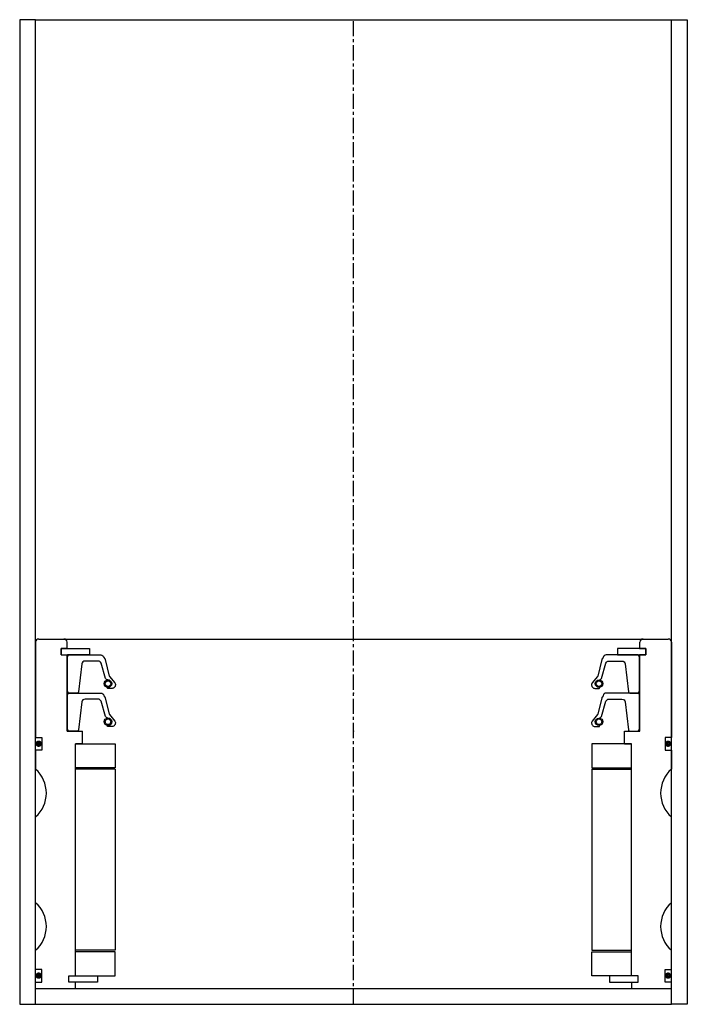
# Model space of a CAD drawing. Extents: x 57 to 267, y -4 to 306.
import ezdxf

# ---------------------------------------------------------------- set-up
doc = ezdxf.new("R2010")
doc.units = 0
doc.header["$LTSCALE"] = 0.15
doc.linetypes.add('CENTER', pattern=[50.8, 31.75, -6.35, 6.35, -6.35])
doc.layers.get('0').update_dxf_attribs({"linetype": 'CONTINUOUS'})
doc.layers.add('CENTER', color=9, linetype='CENTER')

# ---------------------------------------------------------------- blocks, each defined once
blk = doc.blocks.new('PUR150180-SV')
for points in [[(-90, 0.5), (-90, 11.5), (-89.5, 12), (-79.49, 12, -0.36857), (-78.5, 11.16), (-78.18, 10.74, 0.118812), (-78.09, 10.52), (-76.81, 5.34, -0.045671), (-76.76, 5.26), (-75.04, 3.18, -0.429276), (-75.5, 1.57, -0.114819), (-75.92, 1.47), (-77.24, 1.47, -1), (-77.24, 1.79, 1), (-77.24, 4.13, -0.279673), (-77.98, 4.58), (-79.41, 9.4, 0.323214), (-80.36, 10.08), (-84.45, 10.08, 0.376695), (-85.45, 9.21), (-86.46, 0.43, -0.377251), (-86.96, 0), (-89.5, 0)], [(90, 0.5), (90, 11.5), (89.5, 12), (79.49, 12, 0.36857), (78.5, 11.16), (78.18, 10.74, -0.118812), (78.09, 10.52), (76.81, 5.34, 0.045671), (76.76, 5.26), (75.04, 3.18, 0.429276), (75.5, 1.57, 0.114819), (75.92, 1.47), (77.24, 1.47, 1), (77.24, 1.79, -1), (77.24, 4.13, 0.279673), (77.98, 4.58), (79.41, 9.4, -0.323214), (80.36, 10.08), (84.45, 10.08, -0.376695), (85.45, 9.21), (86.46, 0.43, 0.377251), (86.96, 0), (89.5, 0)]]:
    blk.add_lwpolyline(points, format="xyb", close=True)
for centre, radius in [((-77.24, 2.96), 1.17), ((-77.24, 2.96), 0.881), ((77.24, 2.96), 1.17), ((77.24, 2.96), 0.881)]:
    blk.add_circle(centre, radius)
blk.add_point((0, 0))

msp = doc.modelspace()

# ---------------------------------------------------------------- linework, layer by layer
for p, q in [((62.47, 305.51), (57.47, 305.51)), ((57.47, 305.51), (57.47, -4.49)), ((62.47, 305.51), (262.47, 305.51)), ((62.47, -4.49), (62.47, 305.51)), ((262.47, -4.49), (262.47, 305.51)), ((262.47, 305.51), (267.47, 305.51)), ((267.47, 305.51), (267.47, -4.49)), ((62.47, 109.51), (62.47, 79.51)), ((63.47, 110.51), (261.47, 110.51)), ((72.37, 107.51), (72.37, 109.51)), ((252.57, 107.51), (252.57, 109.51)), ((262.47, 109.51), (262.47, 79.51)), ((70.47, 105.51), (70.47, 107.51)), ((70.47, 107.51), (72.37, 107.51)), ((70.47, 105.51), (70.47, 107.51)), ((70.47, 107.51), (72.37, 107.51)), ((72.47, 107.51), (70.47, 107.51)), ((70.47, 107.51), (70.47, 105.51)), ((70.47, 105.51), (72.37, 105.51)), ((70.47, 105.51), (72.37, 105.51)), ((70.47, 105.51), (72.47, 105.51)), ((72.37, 81.51), (72.37, 105.51)), ((72.47, 107.51), (79.47, 107.51)), ((74.72, 105.51), (72.47, 105.51)), ((79.47, 105.51), (72.47, 105.51)), ((79.47, 107.51), (79.47, 105.51)), ((252.47, 107.51), (245.47, 107.51)), ((245.47, 107.51), (245.47, 105.51)), ((245.47, 105.51), (252.47, 105.51)), ((250.22, 105.51), (252.47, 105.51)), ((252.47, 107.51), (254.47, 107.51)), ((254.47, 105.51), (252.47, 105.51)), ((252.57, 107.51), (254.47, 107.51)), ((254.47, 107.51), (252.57, 107.51)), ((254.47, 107.51), (252.57, 107.51)), ((252.57, 81.51), (252.57, 105.51)), ((252.57, 105.51), (254.47, 105.51)), ((254.47, 105.51), (252.57, 105.51)), ((254.47, 105.51), (252.57, 105.51)), ((254.47, 105.51), (254.47, 107.51)), ((254.47, 105.51), (254.47, 107.51)), ((254.47, 105.51), (254.47, 107.51)), ((254.47, 107.51), (254.47, 105.51)), ((72.37, 81.51), (77.22, 81.51)), ((77.22, 77.51), (77.22, 81.51)), ((247.72, 77.51), (247.72, 81.51)), ((247.72, 81.51), (252.57, 81.51)), ((62.47, 79.51), (64.47, 79.51)), ((64.47, 79.51), (64.47, 75.51)), ((74.97, 4.51), (74.97, 77.51)), ((77.22, 77.51), (74.97, 77.51)), ((74.97, 4.51), (74.97, 77.51)), ((74.97, 4.51), (74.97, 77.51)), ((74.97, 77.51), (87.47, 77.51)), ((87.47, 77.51), (87.47, 70.01)), ((249.97, 77.51), (237.47, 77.51)), ((237.47, 77.51), (237.47, 70.01)), ((247.72, 77.51), (249.97, 77.51)), ((247.72, 77.51), (249.97, 77.51)), ((249.97, 4.51), (249.97, 77.51)), ((249.97, 4.51), (249.97, 77.51)), ((249.97, 4.51), (249.97, 77.51)), ((249.97, 4.51), (249.97, 77.51)), ((262.47, 79.51), (260.47, 79.51)), ((260.47, 79.51), (260.47, 75.51)), ((64.47, 75.51), (62.47, 75.51)), ((62.47, 75.51), (62.47, 69.51)), ((260.47, 75.51), (262.47, 75.51)), ((262.47, 75.51), (262.47, 69.51)), ((87.47, 70.01), (74.97, 70.01)), ((87.47, 69.51), (74.97, 69.51)), ((87.47, 69.51), (87.47, 12.51)), ((237.47, 70.01), (249.97, 70.01)), ((237.47, 69.51), (237.47, 12.51)), ((237.47, 69.51), (249.97, 69.51)), ((62.47, 27.51), (62.47, 54.51)), ((262.47, 27.51), (262.47, 54.51)), ((62.47, 6.51), (62.47, 12.51)), ((87.47, 12.51), (74.97, 12.51)), ((237.47, 12.51), (249.97, 12.51)), ((262.47, 6.51), (262.47, 12.51)), ((87.47, 12.01), (74.97, 12.01)), ((87.47, 4.51), (87.47, 12.01)), ((237.47, 4.51), (237.47, 12.01)), ((237.47, 12.01), (249.97, 12.01)), ((64.47, 6.51), (62.47, 6.51)), ((64.47, 2.51), (64.47, 6.51)), ((260.47, 2.51), (260.47, 6.51)), ((260.47, 6.51), (262.47, 6.51)), ((72.97, 2.51), (72.97, 4.51)), ((72.97, 4.51), (74.97, 4.51)), ((72.97, 2.51), (72.97, 4.51)), ((72.97, 4.51), (74.97, 4.51)), ((72.97, 2.51), (72.97, 4.51)), ((72.97, 4.51), (74.97, 4.51)), ((74.97, 4.51), (81.97, 4.51)), ((81.97, 4.51), (81.97, 2.51)), ((81.97, 4.51), (87.47, 4.51)), ((242.97, 4.51), (237.47, 4.51)), ((249.97, 4.51), (242.97, 4.51)), ((242.97, 4.51), (242.97, 2.51)), ((251.97, 4.51), (249.97, 4.51)), ((251.97, 4.51), (249.97, 4.51)), ((251.97, 4.51), (249.97, 4.51)), ((251.97, 4.51), (249.97, 4.51)), ((251.97, 2.51), (251.97, 4.51)), ((251.97, 2.51), (251.97, 4.51)), ((251.97, 2.51), (251.97, 4.51)), ((251.97, 2.51), (251.97, 4.51)), ((62.47, 0.51), (62.47, 2.51)), ((62.47, 2.51), (64.47, 2.51)), ((62.47, 0.51), (262.47, 0.51)), ((74.97, 2.51), (72.97, 2.51)), ((74.97, 2.51), (72.97, 2.51)), ((74.97, 2.51), (72.97, 2.51)), ((74.97, 0.51), (74.97, 2.51)), ((81.97, 2.51), (74.97, 2.51)), ((242.97, 2.51), (249.97, 2.51)), ((249.97, 2.51), (251.97, 2.51)), ((249.97, 2.51), (249.97, 0.51)), ((249.97, 2.51), (251.97, 2.51)), ((249.97, 2.51), (251.97, 2.51)), ((249.97, 2.51), (251.97, 2.51)), ((262.47, 2.51), (260.47, 2.51)), ((262.47, 0.51), (262.47, 2.51)), ((57.47, -4.49), (62.47, -4.49)), ((62.47, -4.49), (262.47, -4.49)), ((267.47, -4.49), (262.47, -4.49))]:
    msp.add_line(p, q)
at = {"const_width": 0.95}
for points in [[(63.96, 77.55, -1), (62.91, 77.55, -1)], [(261.96, 77.55, -1), (260.91, 77.55, -1)], [(63.96, 4.55, -1), (62.91, 4.55, -1)], [(261.96, 4.55, -1), (260.91, 4.55, -1)]]:
    msp.add_lwpolyline(points, format="xyb", close=True, dxfattribs=at)
for centre, radius, start, end in [((63.47, 109.51), 1, 90, 180), ((71.37, 109.51), 1, 0, 90), ((253.57, 109.51), 1, 90, 180), ((261.47, 109.51), 1, 0, 90), ((55.86, 62.01), 10, 311.4096, 48.5904), ((269.09, 62.01), 10, 131.4096, 228.5904), ((55.86, 20.01), 10, 311.4096, 48.5904), ((269.09, 20.01), 10, 131.4096, 228.5904)]:
    msp.add_arc(centre, radius, start, end)
for p in [(162.47, 93.51), (162.47, 93.51), (162.47, 93.51), (162.47, 93.51), (162.47, 93.51), (162.47, 93.51), (162.47, 93.51), (162.47, 93.51), (162.47, 93.51), (162.47, 93.51), (162.47, 93.51), (162.47, 81.51), (162.47, 81.51), (162.47, 81.51), (162.47, 81.51), (162.47, 81.51), (162.47, 81.51), (162.47, 81.51), (162.47, 81.51), (162.47, 81.51), (162.47, 81.51), (162.47, 81.51)]:
    msp.add_point(p)
at = {"layer": 'CENTER'}
msp.add_line((162.47, -4.49), (162.47, 305.51), dxfattribs=at)

# ---------------------------------------------------------------- block references
for p in [(162.47, 93.51), (162.47, 81.51)]:
    msp.add_blockref('PUR150180-SV', p)

doc.saveas('drawing.dxf')
